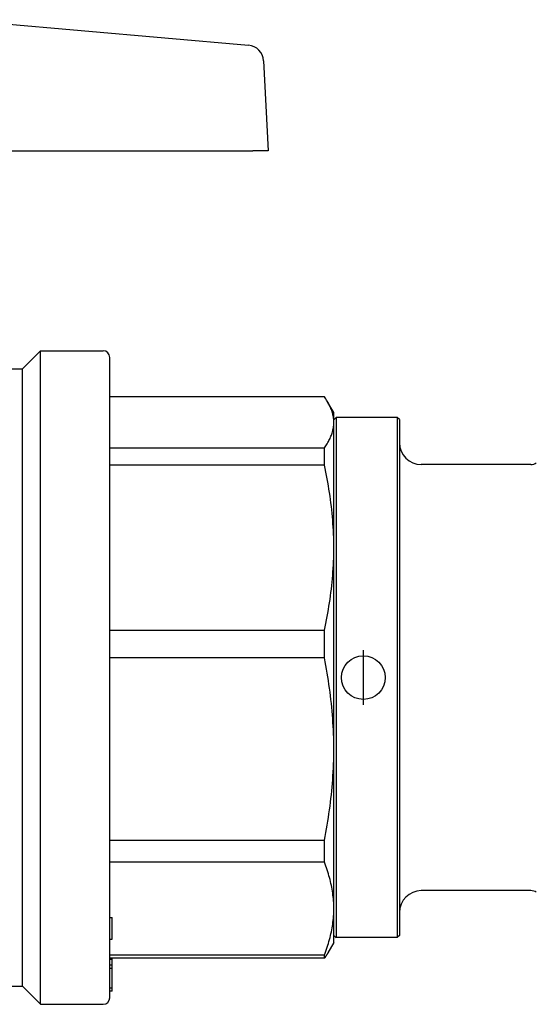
# Model space of a CAD drawing. Header units: millimetres. Extents: x 55 to 3500, y 1 to 371.
# Tile 6 of 11: x 331 to 378, y 170 to 261. Entities that reach past the tile are written whole.
import ezdxf

# ---------------------------------------------------------------- set-up
doc = ezdxf.new("R2010")
doc.units = ezdxf.units.MM
doc.layers.add('DETAIL', color=2, linetype='Continuous')
doc.layers.add('ORIGIN', color=6, linetype='Continuous')

msp = doc.modelspace()

# ---------------------------------------------------------------- linework, layer by layer
at = {"layer": 'DETAIL'}
for p, q in [((325.384, 260.542), (352.084, 258.206)), ((353.451, 256.79), (353.884, 248.542)), ((328.75, 248.542), (352.483, 248.542)), ((353.884, 248.542), (352.483, 248.542)), ((331.384, 228.592), (333.034, 230.242)), ((333.034, 170.442), (333.034, 230.242)), ((333.034, 230.242), (338.784, 230.242)), ((339.384, 171.042), (339.384, 229.642)), ((324.234, 228.592), (331.384, 228.592)), ((331.384, 172.092), (331.384, 228.592)), ((359.018, 226.029), (339.384, 226.029)), ((359.884, 224.592), (359.344, 225.526)), ((359.884, 223.692), (359.884, 224.592)), ((359.884, 223.942), (360.084, 224.142)), ((359.884, 212.224), (359.884, 223.692)), ((360.084, 224.142), (360.084, 176.542)), ((365.684, 224.142), (360.084, 224.142)), ((365.684, 224.142), (365.684, 176.542)), ((365.884, 223.942), (365.684, 224.142)), ((365.884, 223.942), (365.884, 176.742)), ((339.384, 221.354), (359.018, 221.354)), ((359.018, 219.774), (359.018, 221.354)), ((359.018, 219.774), (339.384, 219.774)), ((377.914, 219.842), (367.884, 219.842)), ((359.884, 193.796), (359.884, 212.224)), ((339.384, 204.675), (359.018, 204.675)), ((359.018, 202.135), (359.018, 204.675)), ((359.018, 202.135), (339.384, 202.135)), ((359.884, 179.203), (359.884, 193.796)), ((339.384, 185.458), (359.018, 185.458)), ((359.018, 183.446), (359.018, 185.458)), ((359.018, 183.446), (339.384, 183.446)), ((377.914, 180.842), (367.884, 180.842)), ((359.884, 176.092), (359.884, 179.203)), ((339.384, 178.393), (339.584, 178.393)), ((339.584, 176.393), (339.584, 178.393)), ((359.884, 176.742), (360.084, 176.542)), ((365.884, 176.742), (365.684, 176.542)), ((339.384, 176.393), (339.584, 176.393)), ((359.884, 176.092), (359.344, 175.157)), ((365.684, 176.542), (360.084, 176.542)), ((339.384, 174.959), (359.018, 174.959)), ((359.018, 174.654), (359.018, 174.959)), ((359.018, 174.654), (339.384, 174.654)), ((339.584, 174.583), (339.384, 174.583)), ((339.584, 174.542), (339.384, 174.542)), ((339.584, 174.012), (339.384, 174.012)), ((339.584, 174.583), (339.584, 174.654)), ((339.584, 174.542), (339.584, 174.583)), ((339.584, 174.012), (339.584, 174.542)), ((339.584, 173.73), (339.584, 174.012)), ((339.584, 173.73), (339.384, 173.73)), ((339.584, 171.914), (339.584, 173.73)), ((324.234, 172.092), (331.384, 172.092)), ((331.384, 172.092), (333.034, 170.442)), ((339.584, 171.914), (339.384, 171.914)), ((339.584, 171.632), (339.384, 171.632)), ((339.584, 171.632), (339.584, 171.914)), ((333.034, 170.442), (338.784, 170.442))]:
    msp.add_line(p, q, dxfattribs=at)
at = {"layer": 'DETAIL', "flags": 128}
for points in [[(359.884, 223.692), (359.882, 223.789), (359.877, 223.886), (359.869, 223.984), (359.858, 224.081), (359.844, 224.179), (359.827, 224.277), (359.807, 224.374), (359.784, 224.472), (359.757, 224.569), (359.728, 224.667), (359.696, 224.765), (359.661, 224.862), (359.623, 224.96), (359.582, 225.057), (359.538, 225.155), (359.491, 225.252), (359.441, 225.35), (359.389, 225.447), (359.334, 225.544), (359.276, 225.642), (359.215, 225.739), (359.152, 225.836), (359.086, 225.932), (359.018, 226.029)], [(359.018, 221.354), (359.086, 221.451), (359.152, 221.548), (359.215, 221.645), (359.276, 221.743), (359.334, 221.84), (359.389, 221.937), (359.441, 222.034), (359.491, 222.131), (359.537, 222.229), (359.581, 222.326), (359.622, 222.423), (359.661, 222.521), (359.696, 222.618), (359.728, 222.716), (359.758, 222.813), (359.784, 222.911), (359.807, 223.008), (359.827, 223.106), (359.845, 223.203), (359.859, 223.301), (359.87, 223.399), (359.877, 223.496), (359.882, 223.594), (359.884, 223.692)], [(359.884, 212.224), (359.882, 212.539), (359.877, 212.853), (359.869, 213.168), (359.858, 213.483), (359.844, 213.798), (359.827, 214.113), (359.807, 214.428), (359.784, 214.744), (359.757, 215.059), (359.728, 215.375), (359.696, 215.69), (359.661, 216.005), (359.623, 216.32), (359.582, 216.635), (359.538, 216.95), (359.491, 217.265), (359.441, 217.58), (359.389, 217.894), (359.334, 218.208), (359.276, 218.522), (359.215, 218.835), (359.152, 219.148), (359.086, 219.461), (359.018, 219.774)], [(359.018, 204.675), (359.086, 204.989), (359.152, 205.302), (359.215, 205.616), (359.276, 205.929), (359.334, 206.243), (359.389, 206.557), (359.441, 206.871), (359.491, 207.185), (359.537, 207.5), (359.581, 207.814), (359.622, 208.128), (359.661, 208.443), (359.696, 208.757), (359.728, 209.072), (359.758, 209.387), (359.784, 209.702), (359.807, 210.017), (359.827, 210.332), (359.845, 210.647), (359.859, 210.962), (359.87, 211.278), (359.877, 211.593), (359.882, 211.909), (359.884, 212.224)], [(359.884, 193.796), (359.882, 194.144), (359.877, 194.491), (359.869, 194.839), (359.858, 195.187), (359.844, 195.535), (359.827, 195.883), (359.807, 196.231), (359.784, 196.579), (359.757, 196.928), (359.728, 197.276), (359.696, 197.624), (359.661, 197.973), (359.623, 198.321), (359.582, 198.669), (359.538, 199.017), (359.491, 199.364), (359.441, 199.712), (359.389, 200.059), (359.334, 200.406), (359.276, 200.752), (359.215, 201.099), (359.152, 201.445), (359.086, 201.79), (359.018, 202.135)], [(359.018, 185.458), (359.086, 185.804), (359.152, 186.15), (359.215, 186.497), (359.276, 186.843), (359.334, 187.19), (359.389, 187.537), (359.441, 187.883), (359.491, 188.23), (359.537, 188.577), (359.581, 188.925), (359.622, 189.272), (359.661, 189.619), (359.696, 189.967), (359.728, 190.314), (359.758, 190.662), (359.784, 191.01), (359.807, 191.358), (359.827, 191.706), (359.845, 192.054), (359.859, 192.402), (359.87, 192.751), (359.877, 193.099), (359.882, 193.448), (359.884, 193.796)], [(359.884, 179.203), (359.882, 179.379), (359.877, 179.556), (359.869, 179.733), (359.858, 179.91), (359.844, 180.087), (359.827, 180.264), (359.807, 180.441), (359.784, 180.619), (359.757, 180.796), (359.728, 180.973), (359.696, 181.151), (359.661, 181.328), (359.623, 181.505), (359.582, 181.682), (359.538, 181.859), (359.491, 182.036), (359.441, 182.213), (359.389, 182.389), (359.334, 182.566), (359.276, 182.742), (359.215, 182.919), (359.152, 183.095), (359.086, 183.27), (359.018, 183.446)], [(359.018, 174.959), (359.086, 175.135), (359.152, 175.311), (359.215, 175.488), (359.276, 175.664), (359.334, 175.84), (359.389, 176.017), (359.441, 176.193), (359.491, 176.37), (359.537, 176.547), (359.581, 176.723), (359.622, 176.9), (359.661, 177.077), (359.696, 177.254), (359.728, 177.431), (359.758, 177.607), (359.784, 177.784), (359.807, 177.961), (359.827, 178.139), (359.845, 178.316), (359.859, 178.493), (359.87, 178.67), (359.877, 178.848), (359.882, 179.025), (359.884, 179.203)], [(359.344, 175.157), (359.332, 175.136), (359.32, 175.115), (359.307, 175.094), (359.295, 175.073), (359.282, 175.052), (359.269, 175.031), (359.256, 175.01), (359.243, 174.989), (359.23, 174.968), (359.217, 174.947), (359.203, 174.926), (359.19, 174.905), (359.176, 174.884), (359.162, 174.863), (359.148, 174.842), (359.134, 174.822), (359.12, 174.801), (359.106, 174.78), (359.091, 174.759), (359.077, 174.738), (359.062, 174.717), (359.047, 174.696), (359.033, 174.675), (359.018, 174.654)]]:
    msp.add_lwpolyline(points, dxfattribs=at)
at = {"layer": 'DETAIL'}
for centre, radius, start, end in [((351.953, 256.711), 1.5, 3, 85), ((338.784, 229.642), 0.6, 0, 90), ((367.884, 221.842), 2, 180, 270), ((377.914, 220.842), 1, 270, 300), ((367.884, 178.842), 2, 90, 180), ((377.914, 179.842), 1, 60, 90), ((338.784, 171.042), 0.6, 270, 0)]:
    msp.add_arc(centre, radius, start, end, dxfattribs=at)
at = {"layer": 'ORIGIN'}
msp.add_line((362.584, 197.842), (362.584, 202.842), dxfattribs=at)
msp.add_circle((362.584, 200.342), 2, dxfattribs=at)

doc.saveas('drawing.dxf')
